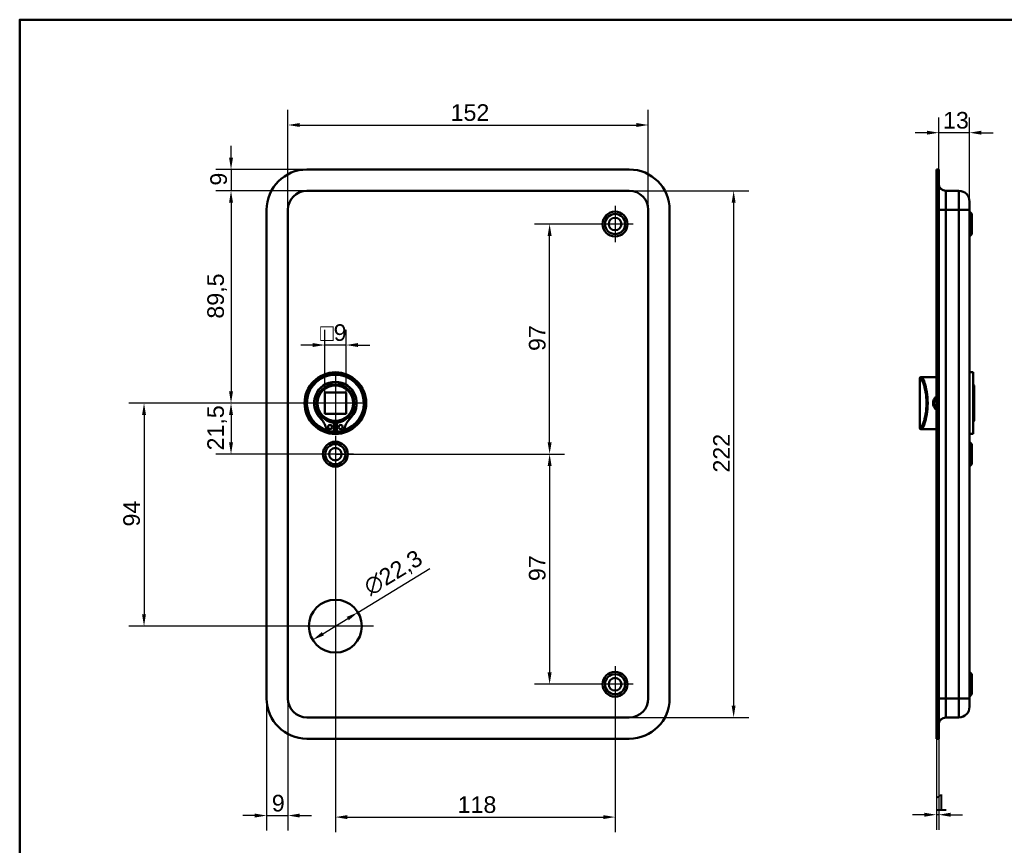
# Model space of a CAD drawing. Header units: millimetres. Extents: x 20 to 833, y 20 to 574.
# Tile 2 of 4: x 20 to 435, y 226 to 574. Entities that reach past the tile are written whole.
import ezdxf

# ---------------------------------------------------------------- set-up
doc = ezdxf.new("R2010")
doc.units = ezdxf.units.MM
doc.header["$LTSCALE"] = 2
for name, color, linetype, lineweight in [('Bemaßungen(DIN)', 7, 'Continuous', 25), ('Mittelpunktmarkierung(DIN)', 7, 'Continuous', 25), ('Sichtbare Kanten(DIN)', 7, 'Continuous', 50), ('Sichtbare tangentiale Kanten(DIN)', 7, 'Continuous', 50), ('Skizziergeometrie(DIN)', 7, 'Continuous', 50)]:
    doc.layers.add(name, color=color, linetype=linetype, lineweight=lineweight)
doc.styles.add('STANDARD-DIN~0', font='arial.ttf')
doc.dimstyles.new('CAD-LAN', dxfattribs={"dimscale": 2, "dimtxt": 3.5, "dimasz": 2.5, "dimexe": 3.175, "dimexo": 0, "dimgap": 0.8, "dimtad": 1, "dimrnd": 1e-08, "dimtxsty": 'STANDARD-DIN~0', "dimcen": 0.09, "dimdle": 10, "dimclrd": 250, "dimclre": 250, "dimclrt": 250, "dimadec": 0, "dimazin": 2, "dimtfac": 1, "dimtmove": 0, "dimatfit": 3, "dimfxl": 1, "dimtolj": 1, "dimtzin": 0, "dimlwd": 25, "dimlwe": 25, "dimarcsym": 0})

# ---------------------------------------------------------------- blocks, each defined once
blk = doc.blocks.new('Ränder Standardrahmen')
at = {"layer": 'Skizziergeometrie(DIN)', "flags": 128}
blk.add_lwpolyline([(10, 10), (10, 287), (410, 287), (410, 10), (10, 10)], dxfattribs=at)
blk = doc.blocks.new('*D8')
at = {"layer": 'Bemaßungen(DIN)', "color": 250, "linetype": 'Continuous', "lineweight": 25, "true_color": 0x3f3f3f, "transparency": 16777216}
for p, q in [((133.15, 493.86), (133.15, 535.96)), ((285.15, 493.86), (285.15, 535.96)), ((138.15, 529.61), (280.15, 529.61))]:
    blk.add_line(p, q, dxfattribs=at)
at = {"layer": 'Bemaßungen(DIN)', "color": 250, "linetype": 'Continuous', "true_color": 0x3f3f3f, "transparency": 16777216}
for points in [[(138.15, 530.45), (138.15, 528.78), (133.15, 529.61)], [(280.15, 530.45), (280.15, 528.78), (285.15, 529.61)]]:
    blk.add_solid(points, dxfattribs=at)
at = {"layer": 'Defpoints', "color": 0, "linetype": 'Continuous', "transparency": 16777216}
for p in [(285.15, 529.61), (133.15, 493.86), (285.15, 493.86)]:
    blk.add_point(p, dxfattribs=at)
at = {"layer": 'Bemaßungen(DIN)', "color": 250, "linetype": 'Continuous', "lineweight": 25, "true_color": 0x3f3f3f, "transparency": 16777216, "insert": (201.78, 538.36), "char_height": 7, "attachment_point": 1, "style": 'STANDARD-DIN~0'}
blk.add_mtext('\\A1;152', dxfattribs=at)
blk = doc.blocks.new('*D9')
at = {"layer": 'Bemaßungen(DIN)', "color": 250, "linetype": 'Continuous', "lineweight": 25, "true_color": 0x3f3f3f, "transparency": 16777216}
for p, q in [((277.15, 501.86), (327.5, 501.86)), ((321.15, 496.86), (321.15, 284.86)), ((277.15, 279.86), (327.5, 279.86))]:
    blk.add_line(p, q, dxfattribs=at)
at = {"layer": 'Bemaßungen(DIN)', "color": 250, "linetype": 'Continuous', "true_color": 0x3f3f3f, "transparency": 16777216}
for points in [[(320.32, 496.86), (321.98, 496.86), (321.15, 501.86)], [(320.32, 284.86), (321.98, 284.86), (321.15, 279.86)]]:
    blk.add_solid(points, dxfattribs=at)
at = {"layer": 'Defpoints', "color": 0, "linetype": 'Continuous', "transparency": 16777216}
for p in [(277.15, 501.86), (277.15, 279.86), (321.15, 279.86)]:
    blk.add_point(p, dxfattribs=at)
at = {"layer": 'Bemaßungen(DIN)', "color": 250, "linetype": 'Continuous', "lineweight": 25, "true_color": 0x3f3f3f, "transparency": 16777216, "insert": (312.52, 383.1), "char_height": 7, "attachment_point": 1, "rotation": 90, "style": 'STANDARD-DIN~0'}
blk.add_mtext('\\A1;222', dxfattribs=at)
blk = doc.blocks.new('*D10')
at = {"layer": 'Bemaßungen(DIN)', "color": 250, "linetype": 'Continuous', "lineweight": 25, "true_color": 0x3f3f3f, "transparency": 16777216}
for p, q in [((141.15, 501.86), (102.8, 501.86)), ((109.15, 496.86), (109.15, 417.36)), ((153.15, 412.36), (102.8, 412.36))]:
    blk.add_line(p, q, dxfattribs=at)
at = {"layer": 'Bemaßungen(DIN)', "color": 250, "linetype": 'Continuous', "true_color": 0x3f3f3f, "transparency": 16777216}
for points in [[(108.32, 496.86), (109.98, 496.86), (109.15, 501.86)], [(108.32, 417.36), (109.98, 417.36), (109.15, 412.36)]]:
    blk.add_solid(points, dxfattribs=at)
at = {"layer": 'Defpoints', "color": 0, "linetype": 'Continuous', "transparency": 16777216}
for p in [(141.15, 501.86), (109.15, 412.36), (153.15, 412.36)]:
    blk.add_point(p, dxfattribs=at)
at = {"layer": 'Bemaßungen(DIN)', "color": 250, "linetype": 'Continuous', "lineweight": 25, "true_color": 0x3f3f3f, "transparency": 16777216, "insert": (99.14, 447.99), "char_height": 7, "attachment_point": 1, "rotation": 90, "style": 'STANDARD-DIN~0'}
blk.add_mtext('\\A1;89,5', dxfattribs=at)
blk = doc.blocks.new('*D11')
at = {"layer": 'Bemaßungen(DIN)', "color": 250, "linetype": 'Continuous', "lineweight": 25, "true_color": 0x3f3f3f, "transparency": 16777216}
for p, q in [((153.15, 412.36), (102.8, 412.36)), ((109.15, 407.36), (109.15, 395.86)), ((153.15, 390.86), (102.8, 390.86))]:
    blk.add_line(p, q, dxfattribs=at)
at = {"layer": 'Bemaßungen(DIN)', "color": 250, "linetype": 'Continuous', "true_color": 0x3f3f3f, "transparency": 16777216}
for points in [[(108.32, 407.36), (109.98, 407.36), (109.15, 412.36)], [(108.32, 395.86), (109.98, 395.86), (109.15, 390.86)]]:
    blk.add_solid(points, dxfattribs=at)
at = {"layer": 'Defpoints', "color": 0, "linetype": 'Continuous', "transparency": 16777216}
for p in [(153.15, 412.36), (109.15, 390.86), (153.15, 390.86)]:
    blk.add_point(p, dxfattribs=at)
at = {"layer": 'Bemaßungen(DIN)', "color": 250, "linetype": 'Continuous', "lineweight": 25, "true_color": 0x3f3f3f, "transparency": 16777216, "insert": (99.14, 392.43), "char_height": 7, "attachment_point": 1, "rotation": 90, "style": 'STANDARD-DIN~0'}
blk.add_mtext('\\A1;21,5', dxfattribs=at)
blk = doc.blocks.new('*D12')
at = {"layer": 'Bemaßungen(DIN)', "color": 250, "linetype": 'Continuous', "lineweight": 25, "true_color": 0x3f3f3f, "transparency": 16777216}
for p, q in [((153.15, 412.36), (66.09, 412.36)), ((72.44, 407.36), (72.44, 323.36)), ((153.15, 318.36), (66.09, 318.36))]:
    blk.add_line(p, q, dxfattribs=at)
at = {"layer": 'Bemaßungen(DIN)', "color": 250, "linetype": 'Continuous', "true_color": 0x3f3f3f, "transparency": 16777216}
for points in [[(71.61, 407.36), (73.27, 407.36), (72.44, 412.36)], [(71.61, 323.36), (73.27, 323.36), (72.44, 318.36)]]:
    blk.add_solid(points, dxfattribs=at)
at = {"layer": 'Defpoints', "color": 0, "linetype": 'Continuous', "transparency": 16777216}
for p in [(153.15, 412.36), (72.44, 318.36), (153.15, 318.36)]:
    blk.add_point(p, dxfattribs=at)
at = {"layer": 'Bemaßungen(DIN)', "color": 250, "linetype": 'Continuous', "lineweight": 25, "true_color": 0x3f3f3f, "transparency": 16777216, "insert": (63.69, 360.36), "char_height": 7, "attachment_point": 1, "rotation": 90, "style": 'STANDARD-DIN~0'}
blk.add_mtext('\\A1;94', dxfattribs=at)
blk = doc.blocks.new('*D13')
at = {"layer": 'Bemaßungen(DIN)', "color": 250, "linetype": 'Continuous', "lineweight": 25, "true_color": 0x3f3f3f, "transparency": 16777216}
for p, q in [((109.15, 515.86), (109.15, 520.86)), ((141.15, 510.86), (102.8, 510.86)), ((109.15, 510.86), (109.15, 501.86)), ((141.15, 501.86), (102.8, 501.86)), ((109.15, 496.86), (109.15, 491.86))]:
    blk.add_line(p, q, dxfattribs=at)
at = {"layer": 'Bemaßungen(DIN)', "color": 250, "linetype": 'Continuous', "true_color": 0x3f3f3f, "transparency": 16777216}
for points in [[(108.32, 515.86), (109.98, 515.86), (109.15, 510.86)], [(108.32, 496.86), (109.98, 496.86), (109.15, 501.86)]]:
    blk.add_solid(points, dxfattribs=at)
at = {"layer": 'Defpoints', "color": 0, "linetype": 'Continuous', "transparency": 16777216}
for p in [(141.15, 510.86), (109.15, 501.86), (141.15, 501.86)]:
    blk.add_point(p, dxfattribs=at)
at = {"layer": 'Bemaßungen(DIN)', "color": 250, "linetype": 'Continuous', "lineweight": 25, "true_color": 0x3f3f3f, "transparency": 16777216, "insert": (100.4, 504.06), "char_height": 7, "attachment_point": 1, "rotation": 90, "style": 'STANDARD-DIN~0'}
blk.add_mtext('\\A1;9', dxfattribs=at)
blk = doc.blocks.new('*D14')
at = {"layer": 'Bemaßungen(DIN)', "color": 250, "linetype": 'Continuous', "lineweight": 25, "true_color": 0x3f3f3f, "transparency": 16777216}
for p, q in [((153.15, 383.21), (153.15, 231.51)), ((271.15, 286.21), (271.15, 231.51)), ((158.15, 237.86), (266.15, 237.86))]:
    blk.add_line(p, q, dxfattribs=at)
at = {"layer": 'Bemaßungen(DIN)', "color": 250, "linetype": 'Continuous', "true_color": 0x3f3f3f, "transparency": 16777216}
for points in [[(158.15, 238.69), (158.15, 237.03), (153.15, 237.86)], [(266.15, 238.69), (266.15, 237.03), (271.15, 237.86)]]:
    blk.add_solid(points, dxfattribs=at)
at = {"layer": 'Defpoints', "color": 0, "linetype": 'Continuous', "transparency": 16777216}
for p in [(153.15, 383.21), (271.15, 286.21), (271.15, 237.86)]:
    blk.add_point(p, dxfattribs=at)
at = {"layer": 'Bemaßungen(DIN)', "color": 250, "linetype": 'Continuous', "lineweight": 25, "true_color": 0x3f3f3f, "transparency": 16777216, "insert": (204.74, 246.61), "char_height": 7, "attachment_point": 1, "style": 'STANDARD-DIN~0'}
blk.add_mtext('\\A1;118', dxfattribs=at)
blk = doc.blocks.new('*D15')
at = {"layer": 'Bemaßungen(DIN)', "color": 250, "linetype": 'Continuous', "lineweight": 25, "true_color": 0x3f3f3f, "transparency": 16777216}
for p, q in [((124.15, 287.86), (124.15, 232.16)), ((133.15, 287.86), (133.15, 232.16)), ((119.15, 238.51), (114.15, 238.51)), ((124.15, 238.51), (133.15, 238.51)), ((138.15, 238.51), (143.15, 238.51))]:
    blk.add_line(p, q, dxfattribs=at)
at = {"layer": 'Bemaßungen(DIN)', "color": 250, "linetype": 'Continuous', "true_color": 0x3f3f3f, "transparency": 16777216}
for points in [[(119.15, 239.34), (119.15, 237.67), (124.15, 238.51)], [(138.15, 239.34), (138.15, 237.67), (133.15, 238.51)]]:
    blk.add_solid(points, dxfattribs=at)
at = {"layer": 'Defpoints', "color": 0, "linetype": 'Continuous', "transparency": 16777216}
for p in [(124.15, 287.86), (133.15, 287.86), (133.15, 238.51)]:
    blk.add_point(p, dxfattribs=at)
at = {"layer": 'Bemaßungen(DIN)', "color": 250, "linetype": 'Continuous', "lineweight": 25, "true_color": 0x3f3f3f, "transparency": 16777216, "insert": (126.35, 247.25), "char_height": 7, "attachment_point": 1, "style": 'STANDARD-DIN~0'}
blk.add_mtext('\\A1;9', dxfattribs=at)
blk = doc.blocks.new('*D16')
at = {"layer": 'Bemaßungen(DIN)', "color": 250, "linetype": 'Continuous', "lineweight": 25, "true_color": 0x3f3f3f, "transparency": 16777216}
for p, q in [((162.67, 324.17), (192.96, 342.64)), ((147.9, 315.16), (158.4, 321.56))]:
    blk.add_line(p, q, dxfattribs=at)
at = {"layer": 'Bemaßungen(DIN)', "color": 250, "linetype": 'Continuous', "true_color": 0x3f3f3f, "transparency": 16777216}
for points in [[(157.97, 322.27), (158.84, 320.85), (162.67, 324.17)], [(147.47, 315.87), (148.33, 314.45), (143.63, 312.56)]]:
    blk.add_solid(points, dxfattribs=at)
at = {"layer": 'Defpoints', "color": 0, "linetype": 'Continuous', "transparency": 16777216}
for p in [(162.67, 324.17), (143.63, 312.56)]:
    blk.add_point(p, dxfattribs=at)
at = {"layer": 'Bemaßungen(DIN)', "color": 250, "linetype": 'Continuous', "lineweight": 25, "true_color": 0x3f3f3f, "transparency": 16777216, "insert": (164.24, 337.12), "char_height": 7, "attachment_point": 1, "rotation": 31.3722, "style": 'STANDARD-DIN~0'}
blk.add_mtext('\\A1;∅22,3', dxfattribs=at)
blk = doc.blocks.new('*D17')
at = {"layer": 'Bemaßungen(DIN)', "color": 250, "linetype": 'Continuous', "lineweight": 25, "true_color": 0x3f3f3f, "transparency": 16777216}
for p, q in [((148.65, 416.86), (148.65, 443.21)), ((157.65, 416.86), (157.65, 443.21)), ((143.65, 436.86), (138.65, 436.86)), ((157.65, 436.86), (148.65, 436.86)), ((162.65, 436.86), (167.65, 436.86))]:
    blk.add_line(p, q, dxfattribs=at)
at = {"layer": 'Bemaßungen(DIN)', "color": 250, "linetype": 'Continuous', "true_color": 0x3f3f3f, "transparency": 16777216}
for points in [[(143.65, 437.69), (143.65, 436.03), (148.65, 436.86)], [(162.65, 437.69), (162.65, 436.03), (157.65, 436.86)]]:
    blk.add_solid(points, dxfattribs=at)
at = {"layer": 'Defpoints', "color": 0, "linetype": 'Continuous', "transparency": 16777216}
for p in [(148.65, 436.86), (148.65, 416.86), (157.65, 416.86)]:
    blk.add_point(p, dxfattribs=at)
at = {"layer": 'Bemaßungen(DIN)', "color": 250, "linetype": 'Continuous', "lineweight": 25, "true_color": 0x3f3f3f, "transparency": 16777216, "insert": (146.78, 445.61), "char_height": 7, "attachment_point": 1, "style": 'STANDARD-DIN~0'}
blk.add_mtext('\\A1;\\fAIGDT|b0|i0;\\H7.0000;o\\fArial|b0|i0;\\H7.0000;9', dxfattribs=at)
blk = doc.blocks.new('*D18')
at = {"layer": 'Bemaßungen(DIN)', "color": 250, "linetype": 'Continuous', "lineweight": 25, "true_color": 0x3f3f3f, "transparency": 16777216}
for p, q in [((263.5, 487.86), (237.18, 487.86)), ((243.53, 395.86), (243.53, 482.86)), ((153.15, 390.86), (249.88, 390.86))]:
    blk.add_line(p, q, dxfattribs=at)
at = {"layer": 'Bemaßungen(DIN)', "color": 250, "linetype": 'Continuous', "true_color": 0x3f3f3f, "transparency": 16777216}
for points in [[(242.7, 482.86), (244.37, 482.86), (243.53, 487.86)], [(242.7, 395.86), (244.37, 395.86), (243.53, 390.86)]]:
    blk.add_solid(points, dxfattribs=at)
at = {"layer": 'Defpoints', "color": 0, "linetype": 'Continuous', "transparency": 16777216}
for p in [(243.53, 487.86), (263.5, 487.86), (153.15, 390.86)]:
    blk.add_point(p, dxfattribs=at)
at = {"layer": 'Bemaßungen(DIN)', "color": 250, "linetype": 'Continuous', "lineweight": 25, "true_color": 0x3f3f3f, "transparency": 16777216, "insert": (234.79, 434.35), "char_height": 7, "attachment_point": 1, "rotation": 90, "style": 'STANDARD-DIN~0'}
blk.add_mtext('\\A1;97', dxfattribs=at)
blk = doc.blocks.new('*D19')
at = {"layer": 'Bemaßungen(DIN)', "color": 250, "linetype": 'Continuous', "lineweight": 25, "true_color": 0x3f3f3f, "transparency": 16777216}
for p, q in [((153.15, 390.86), (249.88, 390.86)), ((243.53, 385.86), (243.53, 298.86)), ((263.5, 293.86), (237.18, 293.86))]:
    blk.add_line(p, q, dxfattribs=at)
at = {"layer": 'Bemaßungen(DIN)', "color": 250, "linetype": 'Continuous', "true_color": 0x3f3f3f, "transparency": 16777216}
for points in [[(242.7, 385.86), (244.37, 385.86), (243.53, 390.86)], [(242.7, 298.86), (244.37, 298.86), (243.53, 293.86)]]:
    blk.add_solid(points, dxfattribs=at)
at = {"layer": 'Defpoints', "color": 0, "linetype": 'Continuous', "transparency": 16777216}
for p in [(153.15, 390.86), (243.53, 293.86), (263.5, 293.86)]:
    blk.add_point(p, dxfattribs=at)
at = {"layer": 'Bemaßungen(DIN)', "color": 250, "linetype": 'Continuous', "lineweight": 25, "true_color": 0x3f3f3f, "transparency": 16777216, "insert": (234.79, 337.35), "char_height": 7, "attachment_point": 1, "rotation": 90, "style": 'STANDARD-DIN~0'}
blk.add_mtext('\\A1;97', dxfattribs=at)
blk = doc.blocks.new('*D20')
at = {"layer": 'Bemaßungen(DIN)', "color": 250, "linetype": 'Continuous', "lineweight": 25, "true_color": 0x3f3f3f, "transparency": 16777216}
for p, q in [((407.66, 510.86), (407.66, 532.72)), ((420.66, 497.36), (420.66, 532.72)), ((402.66, 526.37), (397.66, 526.37)), ((420.66, 526.37), (407.66, 526.37)), ((425.66, 526.37), (430.66, 526.37))]:
    blk.add_line(p, q, dxfattribs=at)
at = {"layer": 'Bemaßungen(DIN)', "color": 250, "linetype": 'Continuous', "true_color": 0x3f3f3f, "transparency": 16777216}
for points in [[(402.66, 527.2), (402.66, 525.54), (407.66, 526.37)], [(425.66, 527.2), (425.66, 525.54), (420.66, 526.37)]]:
    blk.add_solid(points, dxfattribs=at)
at = {"layer": 'Defpoints', "color": 0, "linetype": 'Continuous', "transparency": 16777216}
for p in [(407.66, 526.37), (407.66, 510.86), (420.66, 497.36)]:
    blk.add_point(p, dxfattribs=at)
at = {"layer": 'Bemaßungen(DIN)', "color": 250, "linetype": 'Continuous', "lineweight": 25, "true_color": 0x3f3f3f, "transparency": 16777216, "insert": (409.48, 535.12), "char_height": 7, "attachment_point": 1, "style": 'STANDARD-DIN~0'}
blk.add_mtext('\\A1;13', dxfattribs=at)
blk = doc.blocks.new('*D21')
at = {"layer": 'Bemaßungen(DIN)', "color": 250, "linetype": 'Continuous', "lineweight": 25, "true_color": 0x3f3f3f, "transparency": 16777216}
for p, q in [((406.66, 270.86), (406.66, 232.51)), ((407.66, 270.86), (407.66, 232.51)), ((401.66, 238.86), (396.66, 238.86)), ((407.66, 238.86), (406.66, 238.86)), ((412.66, 238.86), (417.66, 238.86))]:
    blk.add_line(p, q, dxfattribs=at)
at = {"layer": 'Bemaßungen(DIN)', "color": 250, "linetype": 'Continuous', "true_color": 0x3f3f3f, "transparency": 16777216}
for points in [[(401.66, 239.69), (401.66, 238.03), (406.66, 238.86)], [(412.66, 239.69), (412.66, 238.03), (407.66, 238.86)]]:
    blk.add_solid(points, dxfattribs=at)
at = {"layer": 'Defpoints', "color": 0, "linetype": 'Continuous', "transparency": 16777216}
for p in [(406.66, 270.86), (407.66, 270.86), (406.66, 238.86)]:
    blk.add_point(p, dxfattribs=at)
at = {"layer": 'Bemaßungen(DIN)', "color": 250, "linetype": 'Continuous', "lineweight": 25, "true_color": 0x3f3f3f, "transparency": 16777216, "insert": (405.87, 247.49), "char_height": 7, "attachment_point": 1, "style": 'STANDARD-DIN~0'}
blk.add_mtext('\\A1;1', dxfattribs=at)

msp = doc.modelspace()

# ---------------------------------------------------------------- linework, layer by layer
at = {"layer": 'Mittelpunktmarkierung(DIN)', "linetype": 'Continuous'}
for p, q in [((271.1514, 495.5117), (271.1514, 480.2117)), ((278.8014, 487.8617), (263.5014, 487.8617)), ((153.1514, 424.8617), (153.1514, 399.8617)), ((165.6514, 412.3617), (140.6514, 412.3617)), ((153.1514, 398.5117), (153.1514, 383.2117)), ((160.8014, 390.8617), (145.5014, 390.8617)), ((153.1514, 334.5117), (153.1514, 302.2117)), ((169.3014, 318.3617), (137.0014, 318.3617)), ((271.1514, 301.5117), (271.1514, 286.2117)), ((278.8014, 293.8617), (263.5014, 293.8617))]:
    msp.add_line(p, q, dxfattribs=at)
at = {"layer": 'Sichtbare Kanten(DIN)'}
for p, q in [((141.1514, 510.8617), (277.1514, 510.8617)), ((406.6618, 510.8617), (407.6618, 510.8617)), ((406.6618, 510.8617), (406.6618, 493.8617)), ((407.6618, 510.8617), (407.6618, 493.8617)), ((277.1514, 501.8617), (141.1514, 501.8617)), ((416.1618, 501.8617), (410.6618, 501.8617)), ((420.6618, 497.3617), (420.6618, 493.8617)), ((124.1514, 287.8617), (124.1514, 493.8617)), ((133.1514, 493.8617), (133.1514, 287.8617)), ((285.1514, 287.8617), (285.1514, 493.8617)), ((294.1514, 493.8617), (294.1514, 287.8617)), ((406.6618, 287.8617), (406.6618, 493.8617)), ((407.6618, 287.8617), (407.6618, 493.8617)), ((420.6618, 287.8617), (420.6618, 493.8617)), ((421.6618, 492.1117), (420.6618, 493.1117)), ((421.6618, 492.1117), (421.6618, 483.6117)), ((421.6618, 483.6117), (420.6618, 482.6117)), ((422.1618, 425.3617), (420.6618, 425.3617)), ((422.1618, 399.3617), (422.1618, 425.3617)), ((399.6618, 422.8617), (399.6618, 401.8617)), ((400.1618, 423.3617), (400.449, 423.3617)), ((402.1618, 423.3617), (400.449, 423.3617)), ((406.6618, 423.3617), (402.1618, 423.3617)), ((422.6618, 419.8617), (422.1618, 420.3617)), ((422.6618, 419.8617), (422.6618, 404.8617)), ((148.6514, 416.8617), (148.6514, 407.8617)), ((157.6514, 416.8617), (148.6514, 416.8617)), ((157.6514, 407.8617), (157.6514, 416.8617)), ((148.6514, 407.8617), (157.6514, 407.8617)), ((152.5347, 404.1537), (152.5347, 400.4537)), ((153.768, 400.4537), (153.768, 404.1537)), ((422.6618, 404.8617), (422.1618, 404.3617)), ((152.5347, 400.4537), (151.1502, 400.4537)), ((155.1525, 400.4537), (153.768, 400.4537)), ((400.449, 401.3617), (400.1618, 401.3617)), ((402.1618, 401.3617), (400.449, 401.3617)), ((406.6618, 401.3617), (402.1618, 401.3617)), ((422.1618, 399.3617), (420.6618, 399.3617)), ((421.6618, 395.1117), (420.6618, 396.1117)), ((421.6618, 395.1117), (421.6618, 386.6117)), ((421.6618, 386.6117), (420.6618, 385.6117)), ((421.6618, 298.1117), (420.6618, 299.1117)), ((421.6618, 298.1117), (421.6618, 289.6117)), ((406.6618, 287.8617), (406.6618, 270.8617)), ((407.6618, 287.8617), (407.6618, 270.8617)), ((421.6618, 289.6117), (420.6618, 288.6117)), ((420.6618, 287.8617), (420.6618, 284.3617)), ((141.1514, 279.8617), (277.1514, 279.8617)), ((416.1618, 279.8617), (410.6618, 279.8617)), ((277.1514, 270.8617), (141.1514, 270.8617)), ((406.6618, 270.8617), (407.6618, 270.8617))]:
    msp.add_line(p, q, dxfattribs=at)
for centre, radius in [((271.1514, 487.8617), 5.25), ((271.1514, 487.8617), 4.25), ((271.1514, 487.8617), 2.65), ((153.1514, 412.3617), 13), ((153.1514, 412.3617), 12.5), ((153.1514, 412.3617), 8), ((153.1514, 412.3617), 7.5), ((150.9197, 402.3037), 0.85), ((155.383, 402.3037), 0.85), ((153.1514, 390.8617), 5.25), ((153.1514, 390.8617), 4.25), ((153.1514, 390.8617), 2.65), ((153.1514, 318.3617), 11.15), ((271.1514, 293.8617), 5.25), ((271.1514, 293.8617), 4.25), ((271.1514, 293.8617), 2.65)]:
    msp.add_circle(centre, radius, dxfattribs=at)
for centre, radius, start, end in [((141.1514, 493.8617), 17, 90, 180), ((277.1514, 493.8617), 17, 0, 90), ((410.6618, 504.8617), 3, 180, 270), ((141.1514, 493.8617), 8, 90, 180), ((277.1514, 493.8617), 8, 0, 90), ((416.1618, 497.3617), 4.5, 0, 90), ((153.1514, 412.3617), 12, 284.792103, 255.207897), ((153.1514, 412.3617), 9, 310.903341, 229.096659), ((153.1514, 412.3617), 8.9667, 314.36355, 225.63645), ((400.1618, 422.8617), 0.5, 90, 180), ((140.7813, 399.7137), 8.7248, 14.802191, 45.63645), ((153.1514, 411.6283), 7.5, 220.969453, 265.283689), ((153.1514, 412.3617), 8.2, 253.43926, 286.56074), ((153.1514, 412.3617), 9, 266.0711, 273.9289), ((153.1514, 411.6283), 7.5, 274.716311, 319.030547), ((165.5214, 399.7137), 8.7248, 134.36355, 165.197809), ((151.1502, 402.4537), 2, 194.802191, 270), ((153.1514, 412.3617), 12, 262.898271, 277.101729), ((155.1525, 402.4537), 2, 270, 345.197809), ((400.1618, 401.8617), 0.5, 180, 270), ((141.1514, 287.8617), 17, 180, 270), ((141.1514, 287.8617), 8, 180, 270), ((277.1514, 287.8617), 8, 270, 0), ((277.1514, 287.8617), 17, 270, 0), ((416.1618, 284.3617), 4.5, 270, 0), ((410.6618, 276.8617), 3, 90, 180)]:
    msp.add_arc(centre, radius, start, end, dxfattribs=at)
for points, knots in [([(406.6618, 415.1566), (406.4277, 414.9773), (405.8556, 414.4064), (405.2741, 413.1706), (405.2709, 411.234), (406.0291, 410.0583), (406.6618, 409.5681)], [-1.901043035, -1.901043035, -1.901043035, -1.901043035, -1.812916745, -1.661840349, -1.510763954, -1.271930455, -1.271930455, -1.271930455, -1.271930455]), ([(406.664, 410.1275), (406.2083, 410.5382), (405.8768, 411.0866), (405.7382, 411.6887), (405.6374, 412.1266), (405.6369, 412.5929), (405.7377, 413.0325), (405.8386, 413.472), (406.0391, 413.8849), (406.3171, 414.2332), (406.4217, 414.3642), (406.5371, 414.4861), (406.6618, 414.5977)], [3.418105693, 3.418105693, 3.418105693, 3.418105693, 3.62583349, 3.62583349, 3.62583349, 3.776909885, 3.776909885, 3.776909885, 3.927986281, 3.927986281, 3.927986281, 3.984811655, 3.984811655, 3.984811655, 3.984811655])]:
    msp.add_open_spline(points, degree=3, knots=knots, dxfattribs=at)
at = {"layer": 'Sichtbare tangentiale Kanten(DIN)'}
for p, q in [((410.6618, 501.8617), (410.6618, 493.8617)), ((416.1618, 493.8617), (416.1618, 501.8617)), ((406.6618, 493.8617), (407.6618, 493.8617)), ((407.6618, 493.8617), (410.6618, 493.8617)), ((416.1618, 493.8617), (410.6618, 493.8617)), ((410.6618, 287.8617), (410.6618, 493.8617)), ((420.6618, 493.8617), (416.1618, 493.8617)), ((416.1618, 493.8617), (416.1618, 287.8617)), ((399.9523, 422.8617), (399.6618, 422.8617)), ((399.6618, 401.8617), (399.9523, 401.8617)), ((406.6618, 287.8617), (407.6618, 287.8617)), ((410.6618, 287.8617), (407.6618, 287.8617)), ((416.1618, 287.8617), (410.6618, 287.8617)), ((410.6618, 287.8617), (410.6618, 279.8617)), ((416.1618, 287.8617), (420.6618, 287.8617)), ((416.1618, 279.8617), (416.1618, 287.8617))]:
    msp.add_line(p, q, dxfattribs=at)
for centre, major_axis, start_param, end_param in [((400.449, 422.8617), (0, 0.5), 0, 1.57079633), ((400.449, 401.8617), (0, -0.5), 4.71238898, 6.28318531)]:
    msp.add_ellipse(centre, major_axis=major_axis, ratio=0.99342281, start_param=start_param, end_param=end_param, dxfattribs=at)
for points, knots in [([(399.9523, 422.8617), (400.1366, 422.8617), (400.4133, 422.4977), (400.7323, 421.8214), (401.0513, 421.145), (401.41, 420.1562), (401.7235, 418.9381), (402.0369, 417.7199), (402.3023, 416.2724), (402.4361, 414.7279), (402.5699, 413.1834), (402.5694, 411.5419), (402.4354, 409.9968), (402.3014, 408.4518), (402.0366, 407.0032), (401.7233, 405.7847), (401.41, 404.5662), (401.0512, 403.5779), (400.7322, 402.9017), (400.4132, 402.2256), (400.1366, 401.8617), (399.9523, 401.8617)], [0, 0, 0, 0, 0.47761163, 0.47761163, 0.47761163, 0.95522326, 0.95522326, 0.95522326, 1.43283489, 1.43283489, 1.43283489, 1.91044652, 1.91044652, 1.91044652, 2.38805815, 2.38805815, 2.38805815, 2.86566978, 2.86566978, 2.86566978, 3.34328141, 3.34328141, 3.34328141, 3.34328141]), ([(400.449, 401.3617), (400.6313, 401.3617), (400.9053, 401.7416), (401.2201, 402.4509), (401.5349, 403.1602), (401.8905, 404.1956), (402.1998, 405.4716), (402.5091, 406.7476), (402.7722, 408.266), (402.9042, 409.8843), (403.0362, 411.5026), (403.0371, 413.2227), (402.9055, 414.8401), (402.774, 416.4575), (402.5098, 417.975), (402.2001, 419.2511), (401.8904, 420.5272), (401.5352, 421.5628), (401.2204, 422.2722), (400.9056, 422.9816), (400.6313, 423.3617), (400.449, 423.3617)], [-3.34328141, -3.34328141, -3.34328141, -3.34328141, -2.86566978, -2.86566978, -2.86566978, -2.38805815, -2.38805815, -2.38805815, -1.91044652, -1.91044652, -1.91044652, -1.43283489, -1.43283489, -1.43283489, -0.95522326, -0.95522326, -0.95522326, -0.47761163, -0.47761163, -0.47761163, 0, 0, 0, 0])]:
    msp.add_open_spline(points, degree=3, knots=knots, dxfattribs=at)

# ---------------------------------------------------------------- block references
at = {"xscale": 2, "yscale": 2, "zscale": 2}
msp.add_blockref('Ränder Standardrahmen', (0, 0), dxfattribs=at)

# ---------------------------------------------------------------- dimensions: what is measured, and where the dimension line sits
at = {"layer": 'Bemaßungen(DIN)', "color": 250, "linetype": 'Continuous', "lineweight": 25, "true_color": 0x3f3f3f}
for base, p1, p2, angle, override, picture, middle in [((285.1514, 529.6137), (133.1514, 493.8617), (285.1514, 493.8617), 180, {"dimgap": 0.8, "dimdec": 2, "dimtol": 0, "dimlim": 0, "dimtp": 0, "dimtm": 0, "dimtdec": 2, "dimtofl": 0, "dimatfit": 1}, '*D8', (209.1514, 529.6137)), ((109.1514, 501.8617), (141.1514, 510.8617), (141.1514, 501.8617), 270, {"dimgap": 0.8, "dimdec": 2, "dimtol": 0, "dimlim": 0, "dimtp": 0, "dimtm": 0, "dimtdec": 2, "dimtofl": 1, "dimatfit": 1}, '*D13', (109.1514, 506.3617)), ((109.1514, 412.3617), (141.1514, 501.8617), (153.1514, 412.3617), 90, {"dimgap": 0.8, "dimdec": 2, "dimtol": 0, "dimlim": 0, "dimtp": 0, "dimtm": 0, "dimtdec": 2, "dimtofl": 0, "dimatfit": 1}, '*D10', (109.1514, 457.1117)), ((321.1514, 279.8617), (277.1514, 501.8617), (277.1514, 279.8617), 90, {"dimgap": 0.8, "dimdec": 2, "dimtol": 0, "dimlim": 0, "dimtp": 0, "dimtm": 0, "dimtdec": 2, "dimtofl": 0, "dimatfit": 1}, '*D9', (321.1514, 390.8617)), ((243.534, 487.8617), (153.1514, 390.8617), (263.5014, 487.8617), 90, {"dimgap": 0.8, "dimdec": 2, "dimtol": 0, "dimlim": 0, "dimtp": 0, "dimtm": 0, "dimtdec": 2, "dimtofl": 0, "dimatfit": 1}, '*D18', (243.534, 439.3617)), ((72.4398, 318.3617), (153.1514, 412.3617), (153.1514, 318.3617), 90, {"dimgap": 0.8, "dimdec": 2, "dimtol": 0, "dimlim": 0, "dimtp": 0, "dimtm": 0, "dimtdec": 2, "dimtofl": 0, "dimatfit": 1}, '*D12', (72.4398, 365.3617)), ((109.1514, 390.8617), (153.1514, 412.3617), (153.1514, 390.8617), 90, {"dimgap": 0.8, "dimdec": 2, "dimtol": 0, "dimlim": 0, "dimtp": 0, "dimtm": 0, "dimtdec": 2, "dimtofl": 0, "dimatfit": 1}, '*D11', (109.1514, 401.6117)), ((243.534, 293.8617), (153.1514, 390.8617), (263.5014, 293.8617), 90, {"dimgap": 0.8, "dimdec": 2, "dimtol": 0, "dimlim": 0, "dimtp": 0, "dimtm": 0, "dimtdec": 2, "dimtofl": 0, "dimatfit": 1}, '*D19', (243.534, 342.3617)), ((271.1514, 237.8617), (153.1514, 383.2117), (271.1514, 286.2117), 180, {"dimgap": 0.8, "dimdec": 2, "dimtol": 0, "dimlim": 0, "dimtp": 0, "dimtm": 0, "dimtdec": 2, "dimtofl": 0, "dimatfit": 1}, '*D14', (212.1514, 237.8617))]:
    dim = msp.add_linear_dim(base=base, p1=p1, p2=p2, angle=angle, dimstyle='CAD-LAN', override=override, dxfattribs=at)
    dim.commit()
    dim.dimension.update_dxf_attribs({"geometry": picture, "text_midpoint": middle, "dimtype": 160})
for base, p1, p2, picture, middle in [((407.6618, 526.3706), (420.6618, 497.3617), (407.6618, 510.8617), '*D20', (414.1618, 526.3706)), ((133.1514, 238.5065), (124.1514, 287.8617), (133.1514, 287.8617), '*D15', (128.6514, 238.5065)), ((406.6618, 238.8606), (407.6618, 270.8617), (406.6618, 270.8617), '*D21', (407.1618, 238.8606))]:
    dim = msp.add_linear_dim(base=base, p1=p1, p2=p2, dimstyle='CAD-LAN', override={"dimgap": 0.8, "dimdec": 2, "dimtol": 0, "dimlim": 0, "dimtp": 0, "dimtm": 0, "dimtdec": 2, "dimtofl": 1, "dimatfit": 1}, dxfattribs=at)
    dim.commit()
    dim.dimension.update_dxf_attribs({"geometry": picture, "text_midpoint": middle, "dimtype": 160})
dim = msp.add_linear_dim(base=(148.6514, 436.8617), p1=(157.6514, 416.8617), p2=(148.6514, 416.8617), angle=180, text='\\fAIGDT|b0|i0;\\H7.0000;o\\fArial|b0|i0;\\H7.0000;<>', dimstyle='CAD-LAN', override={"dimgap": 0.8, "dimdec": 2, "dimtol": 0, "dimlim": 0, "dimtp": 0, "dimtm": 0, "dimtdec": 2, "dimtofl": 1, "dimatfit": 1}, dxfattribs=at)
dim.commit()
dim.dimension.update_dxf_attribs({"geometry": '*D17', "text_midpoint": (153.1514, 436.8617), "dimtype": 160})
dim = msp.add_diameter_dim_2p(p1=(143.6314, 312.557), p2=(162.6713, 324.1663), dimstyle='CAD-LAN', override={"dimgap": 0.8, "dimdec": 2, "dimlfac": 1, "dimtol": 0, "dimlim": 0, "dimtp": 0, "dimtm": 0, "dimtdec": 2, "dimatfit": 2}, dxfattribs=at)
dim.commit()
dim.dimension.update_dxf_attribs({"geometry": '*D16', "text_midpoint": (180.5848, 335.0888), "dimtype": 163})

doc.saveas('drawing.dxf')
